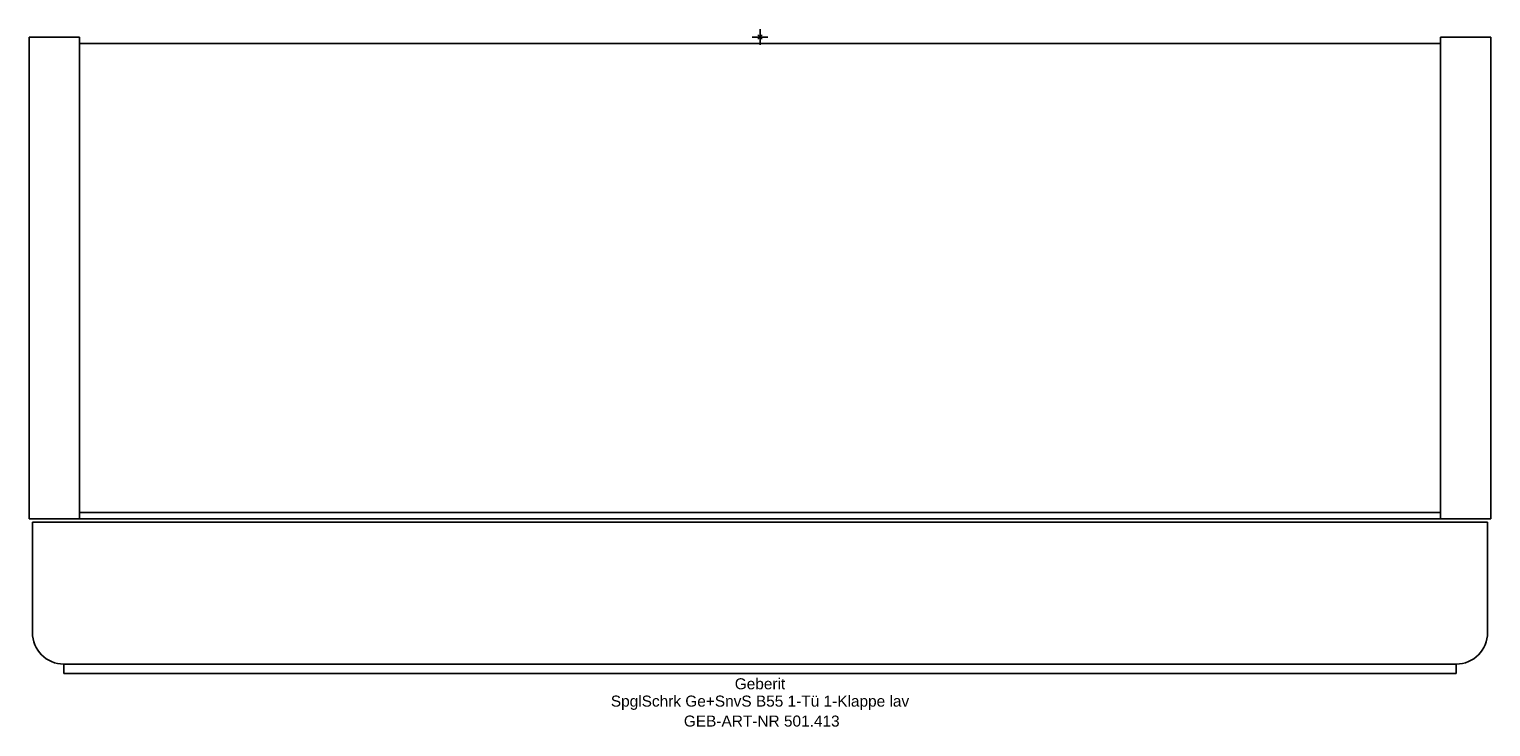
# Model space of a CAD drawing. Header units: millimetres. Extents: x -232 to 232, y -219 to 2.
import ezdxf
from ezdxf.enums import TextEntityAlignment as Align

# ---------------------------------------------------------------- set-up
doc = ezdxf.new("R2010")
doc.units = ezdxf.units.MM
doc.layers.get('0').update_dxf_attribs({"linetype": 'CONTINUOUS'})
for name, color, linetype, lineweight in [('Arbeitspunkt(DIN)', 7, 'CONTINUOUS', 25), ('GEB-ART-NR', 1, 'CONTINUOUS', 18), ('GEB-BEZUG', 2, 'CONTINUOUS', 25), ('GEB-TEXT', 5, 'CONTINUOUS', 18)]:
    doc.layers.add(name, color=color, linetype=linetype, lineweight=lineweight)
doc.layers.add('GEB-KONTUR-A', color=5, linetype='CONTINUOUS')
doc.styles.get("Standard").update_dxf_attribs({"font": 'arial.ttf'})

# ---------------------------------------------------------------- blocks, each defined once
blk = doc.blocks.new('Einfügepunkt')
at = {"layer": 'GEB-BEZUG'}
for p, q in [((-0.71, -0.71), (0.71, 0.71)), ((-0.71, 0.71), (0.71, -0.71))]:
    blk.add_line(p, q, dxfattribs=at)

msp = doc.modelspace()

# ---------------------------------------------------------------- linework, layer by layer
at = {"layer": 'Arbeitspunkt(DIN)', "ltscale": 25}
for q in [(-2.5, 0), (0, 2.5), (0, -2.5), (2.5, 0)]:
    msp.add_line((0, 0), q, dxfattribs=at)
at = {"layer": 'GEB-KONTUR-A', "ltscale": 25}
for p, q in [((-232, 0), (-232, -153)), ((-232, 0), (-216, 0)), ((-216, 0), (-216, -153)), ((216, 0), (232, 0)), ((216, 0), (216, -153)), ((232, 0), (232, -153)), ((216, -2), (-216, -2)), ((-216, -153), (-232, -153)), ((-216, -151), (216, -151)), ((216, -153), (-216, -153)), ((232, -153), (216, -153)), ((231, -154), (-231, -154)), ((-231, -189.11), (-231, -154)), ((231, -154), (231, -189.11)), ((-221, -199.11), (221, -199.11)), ((-221, -199.11), (-221, -202.11)), ((221, -199.11), (221, -202.11)), ((221, -202.11), (-221, -202.11))]:
    msp.add_line(p, q, dxfattribs=at)
for centre, start, end in [((-221, -189.11), 180, 270), ((221, -189.11), 270, 0)]:
    msp.add_arc(centre, 10, start, end, dxfattribs=at)

# ---------------------------------------------------------------- block references
at = {"ltscale": 25}
msp.add_blockref('Einfügepunkt', (0, 0), dxfattribs=at)

# ---------------------------------------------------------------- texts
at = {"layer": 'GEB-ART-NR'}
msp.add_text('GEB-ART-NR 501.413', height=3.5, dxfattribs=at).set_placement((0.55, -218.95), align=Align.CENTER)
at = {"layer": 'GEB-TEXT'}
for s, p in [('Geberit', (0, -207.11)), ('SpglSchrk Ge+SnvS B55 1-Tü 1-Klappe lav', (0, -212.61))]:
    msp.add_text(s, height=3.5, dxfattribs=at).set_placement(p, align=Align.CENTER)

doc.saveas('drawing.dxf')
